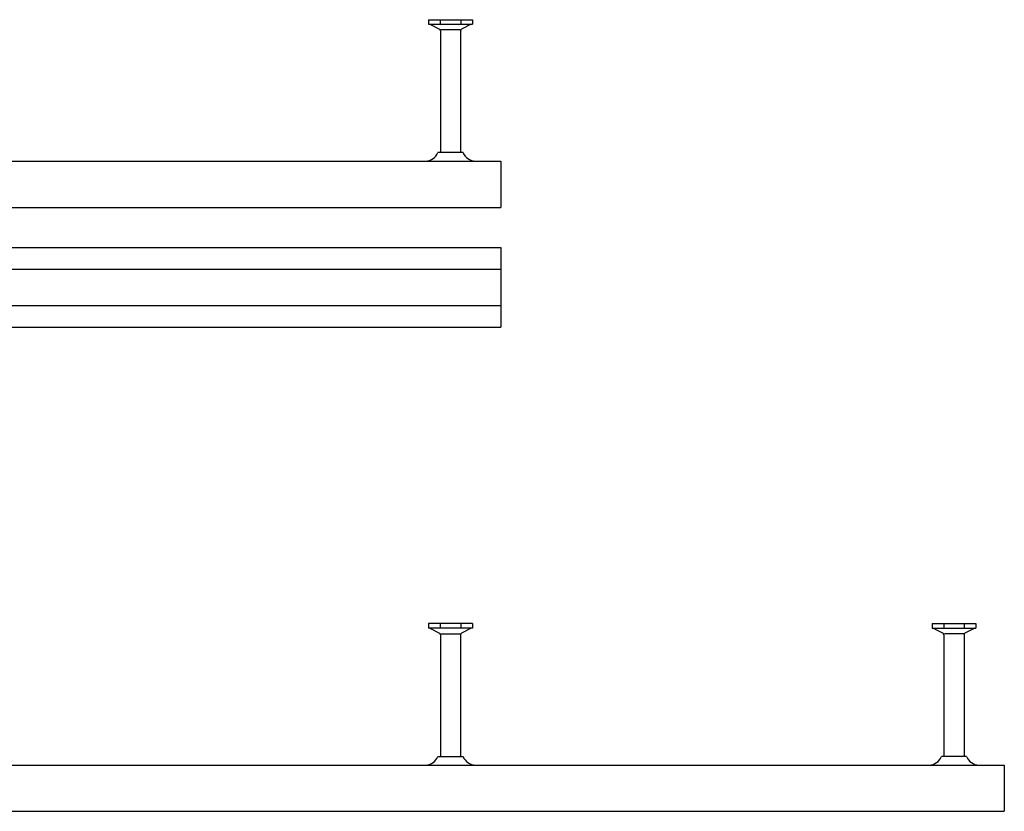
# Model space of a CAD drawing. Header units: millimetres. Extents: x 7205 to 13335, y -2256 to 2743.
# Tile 9 of 12: x 7826 to 8315, y 203 to 597. Entities that reach past the tile are written whole.
import ezdxf

# ---------------------------------------------------------------- set-up
doc = ezdxf.new("R2010")
doc.units = ezdxf.units.MM
doc.header["$LTSCALE"] = 10
doc.layers.add('HALFEN', color=2, linetype='CONTINUOUS')
doc.layers.add('TEXT3', color=3, linetype='CONTINUOUS')

msp = doc.modelspace()

# ---------------------------------------------------------------- linework, layer by layer
at = {"layer": 'HALFEN'}
for p, q in [((8028.89, 596.56), (8028.89, 594.36)), ((8028.89, 596.56), (8050.69, 596.56)), ((8034.72, 596.47), (8034.72, 594.53)), ((8044.86, 596.47), (8044.86, 594.53)), ((8050.69, 596.56), (8050.69, 594.36)), ((8028.89, 594.36), (8050.69, 594.36)), ((8029.46, 594.36), (8034.36, 591.79)), ((8050.12, 594.36), (8045.22, 591.79)), ((8034.79, 591.08), (8034.79, 530.55)), ((8044.62, 591.56), (8035.03, 591.56)), ((8044.79, 591.08), (8044.79, 530.55)), ((8046.04, 530.55), (8033.54, 530.55)), ((7264.79, 526.35), (8064.79, 526.35)), ((8064.79, 526.35), (8064.79, 503.35)), ((7264.79, 503.35), (8064.79, 503.35)), ((7264.79, 483.35), (8064.79, 483.35)), ((8064.79, 483.35), (8064.79, 443.85)), ((7264.79, 472.6), (8064.79, 472.6)), ((7264.79, 454.6), (8064.79, 454.6)), ((7264.79, 443.85), (8064.79, 443.85)), ((8028.89, 296.56), (8028.89, 294.36)), ((8050.69, 296.56), (8028.89, 296.56)), ((8050.69, 294.36), (8028.89, 294.36)), ((8029.46, 294.36), (8034.36, 291.79)), ((8034.72, 296.47), (8034.72, 294.53)), ((8044.86, 296.47), (8044.86, 294.53)), ((8050.12, 294.36), (8045.22, 291.79)), ((8050.69, 296.56), (8050.69, 294.36)), ((8278.89, 296.56), (8278.89, 294.36)), ((8278.89, 296.56), (8300.69, 296.56)), ((8278.89, 294.36), (8300.69, 294.36)), ((8279.46, 294.36), (8284.36, 291.79)), ((8284.72, 296.47), (8284.72, 294.53)), ((8294.86, 296.47), (8294.86, 294.53)), ((8300.12, 294.36), (8295.22, 291.79)), ((8300.69, 296.56), (8300.69, 294.36)), ((8034.79, 291.08), (8034.79, 230.55)), ((8034.96, 291.56), (8044.55, 291.56)), ((8044.79, 291.08), (8044.79, 230.55)), ((8284.79, 291.08), (8284.79, 230.55)), ((8294.62, 291.56), (8285.03, 291.56)), ((8294.79, 291.08), (8294.79, 230.55)), ((8033.54, 230.55), (8046.04, 230.55)), ((8296.04, 230.55), (8283.54, 230.55)), ((7264.79, 226.35), (8314.79, 226.35)), ((8314.79, 226.35), (8314.79, 203.35)), ((7264.79, 203.35), (8314.79, 203.35))]:
    msp.add_line(p, q, dxfattribs=at)
for centre, radius, start, end in [((8033.99, 591.08), 0.8, 0, 62.3005), ((8045.59, 591.08), 0.8, 117.6995, 180), ((8027.32, 533.05), 6.7, 270.9954, 338.0812), ((8052.26, 533.05), 6.7, 201.9188, 269.0046), ((8033.99, 291.08), 0.8, 0, 62.3005), ((8045.59, 291.08), 0.8, 117.6995, 180), ((8283.99, 291.08), 0.8, 0, 62.3005), ((8295.59, 291.08), 0.8, 117.6995, 180), ((8027.32, 233.05), 6.7, 270.9954, 338.0812), ((8052.26, 233.05), 6.7, 201.9188, 269.0046), ((8277.32, 233.05), 6.7, 270.9954, 338.0812), ((8302.26, 233.05), 6.7, 201.9188, 269.0046)]:
    msp.add_arc(centre, radius, start, end, dxfattribs=at)
at = {"layer": 'TEXT3'}
for p, q in [((8046.04, 530.55), (8045.52, 530.55)), ((8033.54, 230.55), (8034.06, 230.55)), ((8296.04, 230.55), (8295.52, 230.55))]:
    msp.add_line(p, q, dxfattribs=at)

doc.saveas('drawing.dxf')
